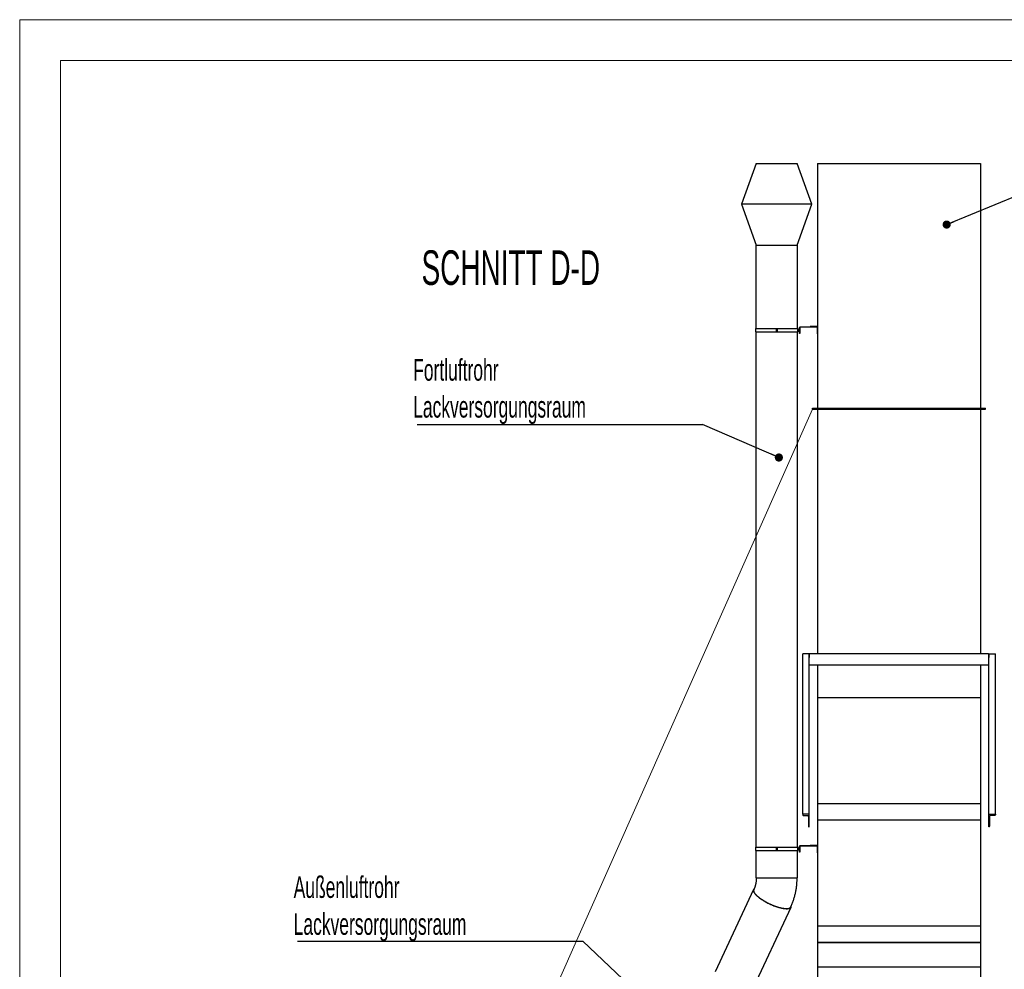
# Model space of a CAD drawing. Header units: millimetres. Extents: x 250 to 59450, y 0 to 41800.
# Tile 44 of 148: x 250 to 6285, y 35978 to 41800. Entities that reach past the tile are written whole.
import ezdxf

# ---------------------------------------------------------------- set-up
doc = ezdxf.new("R2010")
doc.units = ezdxf.units.MM
doc.header["$LTSCALE"] = 50
doc.linetypes.add('CENTER', pattern=[10.16, 6.35, -1.27, 1.27, -1.27])
doc.layers.add('SCHNITT', color=5, linetype='CENTER')
doc.layers.add('TEXT_1', color=176, linetype='Continuous')
doc.styles.add('SLDTEXTSTYLE0', font='TXT', dxfattribs={"width": 0.605})
doc.dimstyles.new('SLDDIMSTYLE1', dxfattribs={"dimtxt": 0.18, "dimasz": 50, "dimexe": 0, "dimexo": 0.0625, "dimgap": 0, "dimtad": 0, "dimtih": 1, "dimtoh": 1, "dimdec": 0, "dimrnd": 1e-09, "dimzin": 0, "dimdsep": 46, "dimtxsty": 'Standard', "dimblk1": 'DOT', "dimblk2": 'DOT', "dimsah": 1, "dimcen": 0.09, "dimadec": 0, "dimazin": 0, "dimtfac": 50, "dimtdec": 0, "dimtofl": 0, "dimtmove": 0, "dimatfit": 3, "dimldrblk": 'DOT', "dimfxl": 1, "dimfrac": 2, "dimtolj": 1, "dimtzin": 0, "dimarcsym": 0})

# ---------------------------------------------------------------- blocks, each defined once
blk = doc.blocks.new('_Dot')
at = {"color": 0, "linetype": 'ByBlock', "lineweight": -2}
blk.add_line((-0.5, 0), (-1, 0), dxfattribs=at)
at = {"color": 0, "linetype": 'ByBlock', "const_width": 0.5}
blk.add_lwpolyline([(-0.25, 0, 1), (0.25, 0, 1)], format="xyb", close=True, dxfattribs=at)
blk = doc.blocks.new('SW_NOTE_0_82')
at = {"layer": 'TEXT_1', "color": 0}
blk.add_line((-1749.5, 0), (0, 0), dxfattribs=at)
at = {"layer": 'TEXT_1', "color": 0, "char_height": 132.292, "attachment_point": 1, "style": 'SLDTEXTSTYLE0'}
for s, insert in [('Fortluftrohr', (-1774.2, 400.9)), ('Lackversorgungsraum', (-1774.2, 174.5))]:
    blk.add_mtext(s, dxfattribs=dict(at, insert=insert))
blk = doc.blocks.new('SW_NOTE_0_83')
at = {"layer": 'TEXT_1', "color": 0}
blk.add_line((-1749.5, 0), (0, 0), dxfattribs=at)
at = {"layer": 'TEXT_1', "color": 0, "char_height": 132.292, "attachment_point": 1, "style": 'SLDTEXTSTYLE0'}
for s, insert in [('Außenluftrohr', (-1773, 398.5)), ('Lackversorgungsraum', (-1773, 172.1))]:
    blk.add_mtext(s, dxfattribs=dict(at, insert=insert))

msp = doc.modelspace()

# ---------------------------------------------------------------- hatches: boundary and pattern name
at = {"layer": 'SCHNITT', "linetype": 'Continuous', "lineweight": 18}
h = msp.add_hatch(dxfattribs=at)
h.set_pattern_fill('ANSI31', color=256, scale=50, angle=3e-322, style=0)
edge = h.paths.add_edge_path(flags=0)
edge.add_line((5089.67, 36852), (5089.67, 36929.56))
edge.add_line((5089.67, 36929.56), (5049.67, 36929.56))
edge.add_line((5049.67, 36929.56), (5049.67, 36925.68))
edge.add_ellipse((5052.17, 36925.68), major_axis=(0, 3.88), ratio=0.6446323, start_angle=90, end_angle=180)
edge.add_line((5052.17, 36921.8), (5079.67, 36921.8))
edge.add_ellipse((5079.67, 36914.05), major_axis=(0, 7.76), ratio=0.6446323, start_angle=270, end_angle=360, ccw=False)
edge.add_line((5084.67, 36914.05), (5084.67, 36855.88))
edge.add_ellipse((5087.17, 36855.88), major_axis=(0, 3.88), ratio=0.6446323, start_angle=90, end_angle=180)
edge.add_line((5087.17, 36852), (5089.67, 36852))
h = msp.add_hatch(dxfattribs=at)
h.set_pattern_fill('ANSI31', color=256, scale=50, angle=3e-322, style=0)
edge = h.paths.add_edge_path(flags=0)
edge.add_line((6229.67, 36929.56), (6189.67, 36929.56))
edge.add_line((6189.67, 36929.56), (6189.67, 36852))
edge.add_line((6189.67, 36852), (6192.17, 36852))
edge.add_ellipse((6192.17, 36855.88), major_axis=(0, 3.88), ratio=0.6446323, start_angle=180, end_angle=270)
edge.add_line((6194.67, 36855.88), (6194.67, 36914.05))
edge.add_ellipse((6199.67, 36914.05), major_axis=(0, 7.76), ratio=0.6446323, start_angle=0, end_angle=90, ccw=False)
edge.add_line((6199.67, 36921.8), (6227.17, 36921.8))
edge.add_ellipse((6227.17, 36925.68), major_axis=(0, 3.88), ratio=0.6446323, start_angle=180, end_angle=270)
edge.add_line((6229.67, 36925.68), (6229.67, 36929.56))

# ---------------------------------------------------------------- linework, layer by layer
at = {"color": 7, "linetype": 'Continuous', "lineweight": 18}
for p, q in [((249.96, 41799.98), (249.96, 249.98)), ((59199.96, 41799.98), (249.96, 41799.98)), ((58949.96, 41549.98), (499.96, 41549.98)), ((499.96, 41549.98), (499.96, 499.98)), ((5109.67, 39413.17), (3164.67, 35033.17))]:
    msp.add_line(p, q, dxfattribs=at)
at = {"color": 11, "linetype": 'Continuous', "lineweight": 25, "true_color": 0xff8080}
for p, q in [((4764.67, 40918.17), (4673.68, 40668.17)), ((4764.67, 40918.17), (5014.67, 40918.17)), ((5105.66, 40668.17), (5014.67, 40918.17)), ((4673.68, 40668.17), (4764.67, 40418.17)), ((5105.66, 40668.17), (4673.68, 40668.17)), ((5014.67, 40418.17), (5105.66, 40668.17)), ((4762.67, 40418.17), (4762.67, 39906.17)), ((4762.67, 40418.17), (5016.67, 40418.17)), ((5016.67, 39906.17), (5016.67, 40418.17)), ((4762.67, 39886.17), (4762.67, 36726.17)), ((5016.67, 36726.17), (5016.67, 39886.17)), ((4762.67, 36706.17), (4762.67, 36538.17)), ((5016.67, 36538.17), (5016.67, 36706.17)), ((4762.67, 36538.17), (5016.67, 36538.17)), ((4747.51, 36466.91), (4512.3, 35963.17)), ((4481.83, 35297.55), (4977.66, 36359.44))]:
    msp.add_line(p, q, dxfattribs=at)
at = {"color": 136, "linetype": 'Continuous', "lineweight": 25, "true_color": 0x008080}
for p, q in [((5139.67, 40918.17), (6139.67, 40918.17)), ((5139.67, 40918.17), (5139.67, 39418.17)), ((6139.67, 40918.17), (6139.67, 39418.17)), ((5109.67, 39418.17), (6169.67, 39418.17)), ((5109.67, 39413.17), (5109.67, 39418.17)), ((5109.67, 39413.17), (6169.67, 39413.17)), ((5139.67, 39413.17), (5139.67, 37913.17)), ((6139.67, 39413.17), (6139.67, 37913.17)), ((6169.67, 39413.17), (6169.67, 39418.17)), ((5049.67, 36929.56), (5049.67, 37912.8)), ((5089.67, 37912.8), (5049.67, 37912.8)), ((5089.67, 37909.17), (5089.67, 37912.8)), ((5089.67, 37909.17), (5089.67, 37889.13)), ((5089.67, 37889.13), (5089.67, 37909.17)), ((6185.67, 37913.17), (5093.67, 37913.17)), ((6189.67, 37912.8), (6229.67, 37912.8)), ((6189.67, 37909.17), (6189.67, 37912.8)), ((6189.67, 37909.17), (6189.67, 37889.13)), ((6189.67, 37889.13), (6189.67, 37909.17)), ((6229.67, 36929.56), (6229.67, 37912.8)), ((5089.67, 36929.56), (5089.67, 37889.13)), ((6185.67, 37843.17), (5093.67, 37843.17)), ((5139.67, 37843.17), (5139.67, 37643.17)), ((6139.67, 37843.17), (6139.67, 37643.17)), ((6189.67, 36929.56), (6189.67, 37889.13)), ((6139.67, 37643.17), (5139.67, 37643.17)), ((5139.67, 37643.17), (5139.67, 36993.17)), ((6139.67, 37643.17), (6139.67, 36993.17)), ((6139.67, 36993.17), (5139.67, 36993.17)), ((5139.67, 36993.17), (5139.67, 36893.17)), ((6139.67, 36993.17), (6139.67, 36893.17)), ((5049.67, 36929.56), (5049.67, 36925.68)), ((5089.67, 36929.56), (5049.67, 36929.56)), ((5052.17, 36921.8), (5079.67, 36921.8)), ((5084.67, 36914.05), (5084.67, 36855.88)), ((5089.67, 36852), (5089.67, 36929.56)), ((6139.67, 36893.17), (5139.67, 36893.17)), ((5139.67, 36893.17), (5139.67, 36243.17)), ((6139.67, 36893.17), (6139.67, 36243.17)), ((6189.67, 36852), (6189.67, 36929.56)), ((6189.67, 36929.56), (6229.67, 36929.56)), ((6194.67, 36914.05), (6194.67, 36855.88)), ((6227.17, 36921.8), (6199.67, 36921.8)), ((6229.67, 36929.56), (6229.67, 36925.68)), ((5087.17, 36852), (5089.67, 36852)), ((6192.17, 36852), (6189.67, 36852)), ((6139.67, 36243.17), (5139.67, 36243.17)), ((5139.67, 36243.17), (5139.67, 36143.17)), ((6139.67, 36243.17), (6139.67, 36143.17)), ((5139.67, 36143.17), (5139.67, 35993.17)), ((5139.67, 36143.17), (6139.67, 36143.17)), ((6139.67, 36143.17), (5139.67, 36143.17)), ((6139.67, 36143.17), (6139.67, 35993.17)), ((5139.67, 35993.17), (6139.67, 35993.17)), ((5139.67, 35993.17), (5139.67, 35918.17)), ((5139.67, 35993.17), (6139.67, 35993.17)), ((6139.67, 35993.17), (6139.67, 35918.17))]:
    msp.add_line(p, q, dxfattribs=at)
at = {"color": 156, "linetype": 'Continuous', "lineweight": 25, "true_color": 0x004080}
for p, q in [((4759.67, 39906.17), (4759.67, 39886.17)), ((4759.67, 39906.17), (4886.67, 39906.17)), ((4886.67, 39906.17), (4892.67, 39906.17)), ((4886.67, 39906.17), (4886.67, 39886.17)), ((4892.67, 39906.17), (4892.67, 39886.17)), ((4892.67, 39906.17), (5019.67, 39906.17)), ((5019.45, 39896.17), (5029.67, 39896.17)), ((5019.61, 39902.67), (5029.67, 39902.67)), ((5019.61, 39889.67), (5029.67, 39889.67)), ((5019.67, 39902.67), (5019.67, 39906.17)), ((5019.67, 39886.17), (5019.67, 39889.67)), ((5029.67, 39876.17), (5029.67, 39913.17)), ((5031.67, 39913.17), (5031.67, 39876.17)), ((5032.67, 39916.17), (5094.67, 39916.17)), ((5134.67, 39914.17), (5032.67, 39914.17)), ((5094.67, 39918.17), (5094.67, 39916.17)), ((5136.67, 39918.17), (5094.67, 39918.17)), ((5094.67, 39916.17), (5136.67, 39916.17)), ((5134.67, 39916.17), (5134.67, 39914.17)), ((5137.67, 39915.17), (5137.67, 39873.17)), ((5139.67, 39873.17), (5139.67, 39915.17)), ((4759.67, 39886.17), (4886.67, 39886.17)), ((4886.67, 39886.17), (4892.67, 39886.17)), ((4892.67, 39886.17), (5019.67, 39886.17)), ((5031.67, 39876.17), (5029.67, 39876.17)), ((5137.67, 39873.17), (5139.67, 39873.17)), ((4759.67, 36726.17), (4759.67, 36706.17)), ((4759.67, 36726.17), (4886.67, 36726.17)), ((4759.67, 36706.17), (4886.67, 36706.17)), ((4886.67, 36726.17), (4892.67, 36726.17)), ((4886.67, 36726.17), (4886.67, 36706.17)), ((4886.67, 36706.17), (4892.67, 36706.17)), ((4892.67, 36726.17), (4892.67, 36706.17)), ((4892.67, 36726.17), (5019.67, 36726.17)), ((4892.67, 36706.17), (5019.67, 36706.17)), ((5019.45, 36716.17), (5029.67, 36716.17)), ((5019.61, 36722.67), (5029.67, 36722.67)), ((5019.61, 36709.67), (5029.67, 36709.67)), ((5019.67, 36722.67), (5019.67, 36726.17)), ((5019.67, 36706.17), (5019.67, 36709.67)), ((5029.67, 36696.17), (5029.67, 36733.17)), ((5031.67, 36696.17), (5029.67, 36696.17)), ((5031.67, 36733.17), (5031.67, 36696.17)), ((5032.67, 36736.17), (5094.67, 36736.17)), ((5134.67, 36734.17), (5032.67, 36734.17)), ((5094.67, 36738.17), (5094.67, 36736.17)), ((5136.67, 36738.17), (5094.67, 36738.17)), ((5094.67, 36736.17), (5136.67, 36736.17)), ((5134.67, 36736.17), (5134.67, 36734.17)), ((5137.67, 36735.17), (5137.67, 36693.17)), ((5137.67, 36693.17), (5139.67, 36693.17))]:
    msp.add_line(p, q, dxfattribs=at)
at = {"color": 11, "linetype": 'Continuous', "lineweight": 25, "true_color": 0xff8080, "flags": 128}
for points in [[(4751.61, 36471.69), (4751.48, 36471.6), (4749.85, 36470.21), (4748.53, 36468.65), (4747.53, 36466.95), (4746.85, 36465.09), (4746.49, 36463.09), (4746.45, 36460.95), (4746.74, 36458.67), (4747.35, 36456.27), (4748.29, 36453.75), (4749.54, 36451.11), (4751.1, 36448.37), (4752.98, 36445.54), (4755.16, 36442.61), (4757.65, 36439.6), (4760.42, 36436.51), (4763.48, 36433.36), (4766.81, 36430.16), (4770.42, 36426.91), (4774.28, 36423.61), (4778.38, 36420.29), (4782.72, 36416.95), (4787.28, 36413.6), (4792.06, 36410.25), (4797.02, 36406.91), (4802.18, 36403.58), (4807.5, 36400.28), (4812.97, 36397.02), (4818.58, 36393.8), (4824.32, 36390.64), (4830.16, 36387.54), (4836.09, 36384.5), (4842.1, 36381.55), (4848.16, 36378.69), (4854.26, 36375.93), (4860.39, 36373.26), (4866.52, 36370.71), (4872.64, 36368.28), (4878.73, 36365.97), (4884.78, 36363.8), (4890.77, 36361.76), (4896.67, 36359.86), (4902.49, 36358.12), (4908.19, 36356.52), (4913.76, 36355.09), (4919.19, 36353.82), (4924.47, 36352.71), (4929.57, 36351.77), (4934.48, 36351), (4939.2, 36350.41), (4943.7, 36349.99), (4947.97, 36349.74), (4952.01, 36349.68), (4955.8, 36349.79), (4959.32, 36350.07), (4962.58, 36350.53), (4965.56, 36351.17), (4968.25, 36351.98), (4970.65, 36352.96), (4972.75, 36354.11), (4974.54, 36355.42), (4976.01, 36356.9), (4977.17, 36358.53), (4978.02, 36360.31), (4978.54, 36362.24), (4978.73, 36364.31), (4978.66, 36366.09)], [(4749.32, 36466.06), (4749.09, 36465.53), (4748.52, 36463.64), (4748.27, 36461.6), (4748.34, 36459.43), (4748.74, 36457.13), (4749.47, 36454.7), (4750.51, 36452.16), (4751.87, 36449.5), (4753.54, 36446.74), (4755.53, 36443.89), (4757.81, 36440.95), (4760.4, 36437.93), (4763.27, 36434.84), (4766.43, 36431.69), (4769.85, 36428.49), (4773.54, 36425.24), (4777.49, 36421.96), (4781.67, 36418.65), (4786.08, 36415.33), (4790.71, 36412), (4795.55, 36408.68), (4800.57, 36405.37), (4805.77, 36402.08), (4811.13, 36398.82), (4816.64, 36395.6), (4822.27, 36392.44), (4828.03, 36389.33), (4833.87, 36386.29), (4839.81, 36383.32), (4845.8, 36380.44), (4851.84, 36377.65), (4857.92, 36374.97), (4864, 36372.39), (4870.08, 36369.93), (4876.14, 36367.59), (4882.17, 36365.38), (4888.13, 36363.3), (4894.03, 36361.37), (4899.83, 36359.58), (4905.53, 36357.94), (4911.11, 36356.47), (4916.55, 36355.15), (4921.84, 36353.99), (4926.96, 36353.01), (4931.9, 36352.19), (4936.64, 36351.55), (4941.17, 36351.08), (4945.47, 36350.79), (4949.55, 36350.68), (4953.37, 36350.74), (4956.94, 36350.98), (4960.24, 36351.39), (4963.27, 36351.98), (4966.01, 36352.75), (4968.45, 36353.68), (4970.6, 36354.79), (4972.44, 36356.06), (4973.97, 36357.49), (4975.18, 36359.08), (4975.84, 36360.29)], [(4749.32, 36466.06), (4749.09, 36465.53), (4748.52, 36463.64), (4748.27, 36461.6), (4748.34, 36459.43), (4748.74, 36457.13), (4749.47, 36454.7), (4750.51, 36452.16), (4751.87, 36449.5), (4753.54, 36446.74), (4755.53, 36443.89), (4757.81, 36440.95), (4760.4, 36437.93), (4763.27, 36434.84), (4766.43, 36431.69), (4769.85, 36428.49), (4773.54, 36425.24), (4777.49, 36421.96), (4781.67, 36418.65), (4786.08, 36415.33), (4790.71, 36412), (4795.55, 36408.68), (4800.57, 36405.37), (4805.77, 36402.08), (4811.13, 36398.82), (4816.64, 36395.6), (4822.27, 36392.44), (4828.03, 36389.33), (4833.87, 36386.29), (4839.81, 36383.32), (4845.8, 36380.44), (4851.84, 36377.65), (4857.92, 36374.97), (4864, 36372.39), (4870.08, 36369.93), (4876.14, 36367.59), (4882.17, 36365.38), (4888.13, 36363.3), (4894.03, 36361.37), (4899.83, 36359.58), (4905.53, 36357.94), (4911.11, 36356.47), (4916.55, 36355.15), (4921.84, 36353.99), (4926.96, 36353.01), (4931.9, 36352.19), (4936.64, 36351.55), (4941.17, 36351.08), (4945.47, 36350.79), (4949.55, 36350.68), (4953.37, 36350.74), (4956.94, 36350.98), (4960.24, 36351.39), (4963.27, 36351.98), (4966.01, 36352.75), (4968.45, 36353.68), (4970.6, 36354.79), (4972.44, 36356.06), (4973.97, 36357.49), (4975.18, 36359.08), (4975.84, 36360.29)]]:
    msp.add_lwpolyline(points, dxfattribs=at)
at = {"color": 156, "linetype": 'Continuous', "lineweight": 25, "true_color": 0x004080}
for centre, radius, start, end in [((5032.67, 39913.17), 3, 90, 180), ((5032.67, 39913.17), 1, 90, 180), ((5136.67, 39915.17), 3, 0, 90), ((5136.67, 39915.17), 1, 0, 90), ((5032.67, 36733.17), 3, 90, 180), ((5032.67, 36733.17), 1, 90, 180), ((5136.67, 36735.17), 3, 0, 90), ((5136.67, 36735.17), 1, 0, 90)]:
    msp.add_arc(centre, radius, start, end, dxfattribs=at)
at = {"color": 136, "linetype": 'Continuous', "lineweight": 25, "true_color": 0x008080}
for centre, start, end in [((5093.67, 37909.17), 90, 180), ((5093.67, 37909.17), 90, 180), ((6185.67, 37909.17), 0, 90), ((6185.67, 37909.17), 0, 90), ((5093.67, 37847.17), 180, 270), ((5093.67, 37847.17), 180, 270), ((6185.67, 37847.17), 270, 0), ((6185.67, 37847.17), 270, 0)]:
    msp.add_arc(centre, 4, start, end, dxfattribs=at)
at = {"color": 156, "linetype": 'Continuous', "lineweight": 25, "true_color": 0x004080}
for centre, start_param, end_param in [((4889.67, 39909.17), 4.6546218, 4.6835175), ((4889.67, 39883.17), 4.7412605, 4.7701561), ((4889.67, 36729.17), 4.6546218, 4.6835175), ((4889.67, 36703.17), 4.7412605, 4.7701561)]:
    msp.add_ellipse(centre, major_axis=(0, 225.17), ratio=0.5773503, start_param=start_param, end_param=end_param, dxfattribs=at)
at = {"color": 136, "linetype": 'Continuous', "lineweight": 25, "true_color": 0x008080}
for centre, major_axis, start_param, end_param in [((5052.17, 36925.68), (0, 3.88), 1.5707963, 3.1415927), ((5079.67, 36914.05), (0, 7.76), 4.712389, 6.2831853), ((6199.67, 36914.05), (0, 7.76), 0, 1.5707963), ((6227.17, 36925.68), (0, 3.88), 3.1415927, 4.712389), ((5087.17, 36855.88), (0, 3.88), 1.5707963, 3.1415927), ((6192.17, 36855.88), (0, 3.88), 3.1415927, 4.712389)]:
    msp.add_ellipse(centre, major_axis=major_axis, ratio=0.6446323, start_param=start_param, end_param=end_param, dxfattribs=at)
at = {"color": 11, "linetype": 'Continuous', "lineweight": 25, "true_color": 0xff8080}
for points, knots in [([(4764.67, 36538.17), (4764.66, 36537.25), (4764.65, 36534.29), (4764.49, 36529.32), (4764.1, 36523.28), (4763.51, 36517.28), (4762.73, 36511.34), (4761.76, 36505.48), (4760.6, 36499.7), (4759.26, 36494.03), (4757.75, 36488.48), (4756.07, 36483.07), (4754.24, 36477.8), (4752.26, 36472.69), (4750.59, 36468.81), (4749.59, 36466.64), (4749.32, 36466.06)], [0, 0, 0, 0, 0.0358267, 0.1139001, 0.1919677, 0.2700177, 0.3480465, 0.4260521, 0.5040347, 0.5819968, 0.6599446, 0.7378875, 0.8158358, 0.8938076, 0.9718272, 1, 1, 1, 1]), ([(4975.84, 36360.29), (4976.76, 36362.27), (4979.17, 36367.5), (4982.86, 36376.1), (4986.87, 36386.13), (4990.61, 36396.28), (4994.09, 36406.56), (4997.31, 36416.95), (5000.26, 36427.44), (5002.95, 36438.03), (5005.36, 36448.71), (5007.5, 36459.46), (5009.36, 36470.28), (5010.95, 36481.16), (5012.26, 36492.08), (5013.29, 36503.05), (5014.05, 36514.05), (5014.51, 36524.88), (5014.66, 36532.92), (5014.67, 36537.29), (5014.67, 36538.17)], [0, 0, 0, 0, 0.0361181, 0.0954628, 0.1548235, 0.2142283, 0.2736723, 0.3331507, 0.3926594, 0.4521947, 0.5117533, 0.5713321, 0.6309288, 0.6905413, 0.7501677, 0.8098065, 0.8694565, 0.9291167, 0.9856564, 1, 1, 1, 1])]:
    msp.add_open_spline(points, degree=3, knots=knots, dxfattribs=at)

# ---------------------------------------------------------------- block references
at = {"layer": 'TEXT_1'}
for name, p in [('SW_NOTE_0_82', (4435.78, 39318.29)), ('SW_NOTE_0_83', (3702.17, 36149.72))]:
    msp.add_blockref(name, p, dxfattribs=at)

# ---------------------------------------------------------------- texts
at = {"layer": 'SCHNITT', "insert": (3260.02, 40385.93), "char_height": 211.6667, "attachment_point": 2, "style": 'SLDTEXTSTYLE0'}
msp.add_mtext('SCHNITT D-D', dxfattribs=at)

# ---------------------------------------------------------------- leaders
at = {"layer": 'TEXT_1'}
for points in [[(5931.35, 40543.88), (6377.19, 40728.92)], [(4902.95, 39115.78), (4435.78, 39318.29)], [(4316.97, 35567.92), (3702.17, 36149.72)]]:
    msp.add_leader(points, dimstyle='SLDDIMSTYLE1', dxfattribs=at)

doc.saveas('drawing.dxf')
